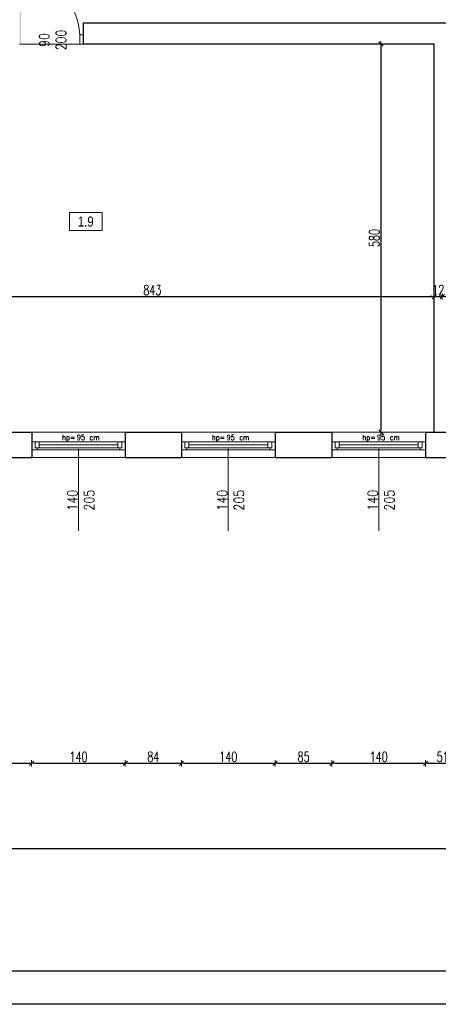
# Model space of a CAD drawing. Header units: millimetres. Extents: x 0 to 111311, y -48878 to -25280.
# Tile 167 of 244: x 99871 to 100497, y -32831 to -31359. Entities that reach past the tile are written whole.
import ezdxf

# ---------------------------------------------------------------- set-up
doc = ezdxf.new("R2010")
doc.units = ezdxf.units.MM
doc.layers.get('Defpoints').update_dxf_attribs({"color": 30})
doc.layers.add('e-cad_opisy', color=7, linetype='Continuous')
for name, color, linetype, lineweight in [('J opisy', 7, 'Continuous', 9), ('J stolarka_okna', 144, 'Continuous', 0), ('J wymiary', 1, 'Continuous', 9), ('OPIS', 7, 'Continuous', 5), ('sciany', 252, 'Continuous', 30)]:
    doc.layers.add(name, color=color, linetype=linetype, lineweight=lineweight)
doc.styles.add('ADESK2', font='simplex', dxfattribs={"width": 0.7})
doc.styles.add('MtXpl_simplex_shx', font='simplex.shx')
doc.styles.get("Standard").update_dxf_attribs({"font": 'arial.ttf'})
doc.dimstyles.new('1-100', dxfattribs={"dimscale": 1.5, "dimtxt": 10, "dimasz": 2, "dimexe": 1, "dimexo": 1, "dimgap": 1.5, "dimtad": 1, "dimdec": 0, "dimrnd": 0.5, "dimdsep": 46, "dimtxsty": 'ADESK2', "dimblk": 'wymiar', "dimcen": -1, "dimdle": 5, "dimse1": 1, "dimse2": 1, "dimclrd": 256, "dimclre": 256, "dimclrt": 256, "dimadec": 0, "dimazin": 0, "dimtfac": 1, "dimtdec": 0, "dimtix": 1, "dimtmove": 0, "dimatfit": 3, "dimfxl": 20, "dimfxlon": 1, "dimtolj": 1, "dimtzin": 0, "dimarcsym": 0})

# ---------------------------------------------------------------- blocks, each defined once
blk = doc.blocks.new('A1_poziom')
for points in [[(0, 0), (0, 297), (25, 297), (25, 594), (841, 594), (841, 0)], [(30, 5), (836, 5), (836, 589), (30, 589)]]:
    blk.add_lwpolyline(points, close=True)
blk = doc.blocks.new('wymiar')
for p, q in [((1.5, 0), (-1.5, 0)), ((1.06, 1.06), (-1.06, -1.06)), ((0, 1.5), (0, -1.5))]:
    blk.add_line(p, q)
blk = doc.blocks.new('*D2425')
at = {"layer": 'Defpoints', "color": 0, "ltscale": 4}
for p in [(99647.6, -31772.8), (100490.6, -31772.8), (100490.6, -31772.8)]:
    blk.add_point(p, dxfattribs=at)
at = {"layer": 'J wymiary', "lineweight": -2}
blk.add_line((99650.6, -31772.8), (100487.6, -31772.8), dxfattribs=at)
at = {"layer": 'J wymiary', "lineweight": -2, "ltscale": 4, "xscale": 3, "yscale": 3, "zscale": 3, "rotation": 180}
blk.add_blockref('wymiar', (99647.6, -31772.8), dxfattribs=at)
at = {"layer": 'J wymiary', "lineweight": -2, "ltscale": 4, "xscale": 3, "yscale": 3, "zscale": 3}
blk.add_blockref('wymiar', (100490.6, -31772.8), dxfattribs=at)
at = {"layer": 'J wymiary', "ltscale": 4, "insert": (100069.1, -31763), "char_height": 15, "attachment_point": 5, "style": 'ADESK2'}
blk.add_mtext('\\A1;843', dxfattribs=at)
blk = doc.blocks.new('*D2426')
at = {"layer": 'Defpoints', "color": 0, "ltscale": 4}
for p in [(100490.6, -31772.8), (100502.6, -31772.8), (100502.6, -31772.8)]:
    blk.add_point(p, dxfattribs=at)
at = {"layer": 'J wymiary', "lineweight": -2}
for p, q in [((100487.6, -31772.8), (100484.6, -31772.8)), ((100490.6, -31772.8), (100502.6, -31772.8)), ((100505.6, -31772.8), (100508.6, -31772.8))]:
    blk.add_line(p, q, dxfattribs=at)
at = {"layer": 'J wymiary', "lineweight": -2, "ltscale": 4, "xscale": 3, "yscale": 3, "zscale": 3}
blk.add_blockref('wymiar', (100490.6, -31772.8), dxfattribs=at)
at = {"layer": 'J wymiary', "lineweight": -2, "ltscale": 4, "xscale": 3, "yscale": 3, "zscale": 3, "rotation": 180}
blk.add_blockref('wymiar', (100502.6, -31772.8), dxfattribs=at)
at = {"layer": 'J wymiary', "ltscale": 4, "insert": (100496.6, -31763), "char_height": 15, "attachment_point": 5, "style": 'ADESK2'}
blk.add_mtext('\\A1;12', dxfattribs=at)
blk = doc.blocks.new('*D2460')
at = {"layer": 'Defpoints', "color": 0, "ltscale": 4}
for p in [(100490.6, -31395.3), (100410.8, -31975.3), (100490.6, -31975.3)]:
    blk.add_point(p, dxfattribs=at)
at = {"layer": 'J wymiary', "lineweight": -2}
blk.add_line((100410.8, -31398.3), (100410.8, -31972.3), dxfattribs=at)
at = {"layer": 'J wymiary', "lineweight": -2, "ltscale": 4, "xscale": 3, "yscale": 3, "zscale": 3}
for p, rotation in [((100410.8, -31395.3), 90), ((100410.8, -31975.3), 270)]:
    blk.add_blockref('wymiar', p, dxfattribs=dict(at, rotation=rotation))
at = {"layer": 'J wymiary', "ltscale": 4, "insert": (100401, -31685.3), "char_height": 15, "attachment_point": 5, "rotation": 90, "style": 'ADESK2'}
blk.add_mtext('\\A1;580', dxfattribs=at)
blk = doc.blocks.new('*D2561')
at = {"layer": 'Defpoints', "color": 0, "ltscale": 4}
for p in [(99888.6, -32005.8), (99798.6, -32006.9), (99888.6, -32470.7)]:
    blk.add_point(p, dxfattribs=at)
at = {"layer": 'J wymiary', "lineweight": -2, "ltscale": 4}
blk.add_line((99801.6, -32470.7), (99885.6, -32470.7), dxfattribs=at)
at = {"layer": 'J wymiary', "lineweight": -2, "ltscale": 4, "xscale": 3, "yscale": 3, "zscale": 3, "rotation": 180}
blk.add_blockref('wymiar', (99798.6, -32470.7), dxfattribs=at)
at = {"layer": 'J wymiary', "lineweight": -2, "ltscale": 4, "xscale": 3, "yscale": 3, "zscale": 3}
blk.add_blockref('wymiar', (99888.6, -32470.7), dxfattribs=at)
at = {"layer": 'J wymiary', "ltscale": 4, "insert": (99843.6, -32461), "char_height": 15, "attachment_point": 5, "style": 'ADESK2'}
blk.add_mtext('\\A1;90', dxfattribs=at)
blk = doc.blocks.new('*D2562')
at = {"layer": 'Defpoints', "color": 0, "ltscale": 4}
for p in [(99888.6, -32005.8), (100028.6, -32008.1), (100028.6, -32470.7)]:
    blk.add_point(p, dxfattribs=at)
at = {"layer": 'J wymiary', "lineweight": -2, "ltscale": 4}
blk.add_line((99891.6, -32470.7), (100025.6, -32470.7), dxfattribs=at)
at = {"layer": 'J wymiary', "lineweight": -2, "ltscale": 4, "xscale": 3, "yscale": 3, "zscale": 3, "rotation": 180}
blk.add_blockref('wymiar', (99888.6, -32470.7), dxfattribs=at)
at = {"layer": 'J wymiary', "lineweight": -2, "ltscale": 4, "xscale": 3, "yscale": 3, "zscale": 3}
blk.add_blockref('wymiar', (100028.6, -32470.7), dxfattribs=at)
at = {"layer": 'J wymiary', "ltscale": 4, "insert": (99958.6, -32461), "char_height": 15, "attachment_point": 5, "style": 'ADESK2'}
blk.add_mtext('\\A1;140', dxfattribs=at)
blk = doc.blocks.new('*D2563')
at = {"layer": 'Defpoints', "color": 0, "ltscale": 4}
for p in [(100112.6, -32006.1), (100028.6, -32008.1), (100112.6, -32470.7)]:
    blk.add_point(p, dxfattribs=at)
at = {"layer": 'J wymiary', "lineweight": -2, "ltscale": 4}
blk.add_line((100031.6, -32470.7), (100109.6, -32470.7), dxfattribs=at)
at = {"layer": 'J wymiary', "lineweight": -2, "ltscale": 4, "xscale": 3, "yscale": 3, "zscale": 3, "rotation": 180}
blk.add_blockref('wymiar', (100028.6, -32470.7), dxfattribs=at)
at = {"layer": 'J wymiary', "lineweight": -2, "ltscale": 4, "xscale": 3, "yscale": 3, "zscale": 3}
blk.add_blockref('wymiar', (100112.6, -32470.7), dxfattribs=at)
at = {"layer": 'J wymiary', "ltscale": 4, "insert": (100070.6, -32461), "char_height": 15, "attachment_point": 5, "style": 'ADESK2'}
blk.add_mtext('\\A1;84', dxfattribs=at)
blk = doc.blocks.new('*D2564')
at = {"layer": 'Defpoints', "color": 0, "ltscale": 4}
for p in [(100112.6, -32006.1), (100252.6, -32008.9), (100252.6, -32470.7)]:
    blk.add_point(p, dxfattribs=at)
at = {"layer": 'J wymiary', "lineweight": -2, "ltscale": 4}
blk.add_line((100115.6, -32470.7), (100249.6, -32470.7), dxfattribs=at)
at = {"layer": 'J wymiary', "lineweight": -2, "ltscale": 4, "xscale": 3, "yscale": 3, "zscale": 3, "rotation": 180}
blk.add_blockref('wymiar', (100112.6, -32470.7), dxfattribs=at)
at = {"layer": 'J wymiary', "lineweight": -2, "ltscale": 4, "xscale": 3, "yscale": 3, "zscale": 3}
blk.add_blockref('wymiar', (100252.6, -32470.7), dxfattribs=at)
at = {"layer": 'J wymiary', "ltscale": 4, "insert": (100182.6, -32461), "char_height": 15, "attachment_point": 5, "style": 'ADESK2'}
blk.add_mtext('\\A1;140', dxfattribs=at)
blk = doc.blocks.new('*D2565')
at = {"layer": 'Defpoints', "color": 0, "ltscale": 4}
for p in [(100252.6, -32008.9), (100337.6, -32007.7), (100337.6, -32470.7)]:
    blk.add_point(p, dxfattribs=at)
at = {"layer": 'J wymiary', "lineweight": -2, "ltscale": 4}
blk.add_line((100255.6, -32470.7), (100334.6, -32470.7), dxfattribs=at)
at = {"layer": 'J wymiary', "lineweight": -2, "ltscale": 4, "xscale": 3, "yscale": 3, "zscale": 3, "rotation": 180}
blk.add_blockref('wymiar', (100252.6, -32470.7), dxfattribs=at)
at = {"layer": 'J wymiary', "lineweight": -2, "ltscale": 4, "xscale": 3, "yscale": 3, "zscale": 3}
blk.add_blockref('wymiar', (100337.6, -32470.7), dxfattribs=at)
at = {"layer": 'J wymiary', "ltscale": 4, "insert": (100295.1, -32461), "char_height": 15, "attachment_point": 5, "style": 'ADESK2'}
blk.add_mtext('\\A1;85', dxfattribs=at)
blk = doc.blocks.new('*D2566')
at = {"layer": 'Defpoints', "color": 0, "ltscale": 4}
for p in [(100337.6, -32007.7), (100477.6, -32006.9), (100477.6, -32470.7)]:
    blk.add_point(p, dxfattribs=at)
at = {"layer": 'J wymiary', "lineweight": -2, "ltscale": 4}
blk.add_line((100340.6, -32470.7), (100474.6, -32470.7), dxfattribs=at)
at = {"layer": 'J wymiary', "lineweight": -2, "ltscale": 4, "xscale": 3, "yscale": 3, "zscale": 3, "rotation": 180}
blk.add_blockref('wymiar', (100337.6, -32470.7), dxfattribs=at)
at = {"layer": 'J wymiary', "lineweight": -2, "ltscale": 4, "xscale": 3, "yscale": 3, "zscale": 3}
blk.add_blockref('wymiar', (100477.6, -32470.7), dxfattribs=at)
at = {"layer": 'J wymiary', "ltscale": 4, "insert": (100407.6, -32461), "char_height": 15, "attachment_point": 5, "style": 'ADESK2'}
blk.add_mtext('\\A1;140', dxfattribs=at)
blk = doc.blocks.new('*D2567')
at = {"layer": 'Defpoints', "color": 0, "ltscale": 4}
for p in [(100477.6, -32006.9), (100528.6, -32007.7), (100528.6, -32470.7)]:
    blk.add_point(p, dxfattribs=at)
at = {"layer": 'J wymiary', "lineweight": -2, "ltscale": 4}
blk.add_line((100480.6, -32470.7), (100525.6, -32470.7), dxfattribs=at)
at = {"layer": 'J wymiary', "lineweight": -2, "ltscale": 4, "xscale": 3, "yscale": 3, "zscale": 3, "rotation": 180}
blk.add_blockref('wymiar', (100477.6, -32470.7), dxfattribs=at)
at = {"layer": 'J wymiary', "lineweight": -2, "ltscale": 4, "xscale": 3, "yscale": 3, "zscale": 3}
blk.add_blockref('wymiar', (100528.6, -32470.7), dxfattribs=at)
at = {"layer": 'J wymiary', "ltscale": 4, "insert": (100503.1, -32461), "char_height": 15, "attachment_point": 5, "style": 'ADESK2'}
blk.add_mtext('\\A1;51', dxfattribs=at)
blk = doc.blocks.new('*D2575')
at = {"layer": 'Defpoints', "color": 0, "ltscale": 4}
for p in [(96955.6, -30487.3), (102325.9, -30487.3), (102325.9, -32598.2)]:
    blk.add_point(p, dxfattribs=at)
at = {"layer": 'J wymiary', "lineweight": -2, "ltscale": 4}
blk.add_line((96958.6, -32598.2), (102322.9, -32598.2), dxfattribs=at)
at = {"layer": 'J wymiary', "lineweight": -2, "ltscale": 4, "xscale": 3, "yscale": 3, "zscale": 3, "rotation": 180}
blk.add_blockref('wymiar', (96955.6, -32598.2), dxfattribs=at)
at = {"layer": 'J wymiary', "lineweight": -2, "ltscale": 4, "xscale": 3, "yscale": 3, "zscale": 3}
blk.add_blockref('wymiar', (102325.9, -32598.2), dxfattribs=at)
at = {"layer": 'J wymiary', "ltscale": 4, "insert": (99640.8, -32588.4), "char_height": 15, "attachment_point": 5, "style": 'ADESK2'}
blk.add_mtext('\\A1;5370', dxfattribs=at)
blk = doc.blocks.new('*D2623')
at = {"layer": 'Defpoints', "color": 0, "ltscale": 4}
for p in [(98604.6, -27461.3), (102282.3, -32298.5), (102777.7, -32298.5)]:
    blk.add_point(p, dxfattribs=at)
at = {"layer": 'J wymiary', "lineweight": -2}
blk.add_line((102777.7, -27464.3), (102777.7, -32295.5), dxfattribs=at)
at = {"layer": 'J wymiary', "lineweight": -2, "ltscale": 4, "xscale": 3, "yscale": 3, "zscale": 3}
for p, rotation in [((102777.7, -27461.3), 90), ((102777.7, -32298.5), 270)]:
    blk.add_blockref('wymiar', p, dxfattribs=dict(at, rotation=rotation))
at = {"layer": 'J wymiary', "ltscale": 4, "insert": (102767.9, -29879.9), "char_height": 15, "attachment_point": 5, "rotation": 90, "style": 'ADESK2'}
blk.add_mtext('\\A1;4837', dxfattribs=at)

msp = doc.modelspace()

# ---------------------------------------------------------------- linework, layer by layer
at = {"layer": 'J opisy'}
msp.add_line((99915.644, -31420.284), (99915.644, -31370.284), dxfattribs=at)
at = {"layer": 'J opisy', "linetype": 'Continuous', "lineweight": 9}
for p, q in [((99958.644, -32000.284), (99958.644, -32123.284)), ((100182.644, -32000.284), (100182.644, -32123.284)), ((100407.644, -32000.284), (100407.644, -32123.284))]:
    msp.add_line(p, q, dxfattribs=at)
at = {"layer": 'J stolarka_okna'}
for p, q in [((99965.644, -31381.284), (99960.644, -31381.284)), ((99960.644, -31395.284), (99960.644, -31381.284)), ((99965.644, -31381.284), (99965.644, -31395.284)), ((99960.644, -31395.284), (99965.644, -31395.284))]:
    msp.add_line(p, q, dxfattribs=at)
at = {"layer": 'J stolarka_okna', "linetype": 'Continuous', "lineweight": 9}
for p, q in [((99888.644, -31975.284), (100028.644, -31975.284)), ((100112.644, -31975.284), (100252.644, -31975.284)), ((100337.644, -31975.284), (100477.644, -31975.284)), ((100028.644, -31989.784), (99888.644, -31989.784)), ((99893.644, -31989.784), (99893.644, -31995.784)), ((99899.644, -31989.784), (99899.644, -31998.784)), ((100017.644, -31998.784), (100017.644, -31989.784)), ((100023.644, -31995.784), (100023.644, -31989.784)), ((100252.644, -31989.784), (100112.644, -31989.784)), ((100117.644, -31989.784), (100117.644, -31995.784)), ((100123.644, -31989.784), (100123.644, -31998.784)), ((100241.644, -31998.784), (100241.644, -31989.784)), ((100247.644, -31995.784), (100247.644, -31989.784)), ((100477.644, -31989.784), (100337.644, -31989.784)), ((100342.644, -31989.784), (100342.644, -31995.784)), ((100348.644, -31989.784), (100348.644, -31998.784)), ((100466.644, -31998.784), (100466.644, -31989.784)), ((100472.644, -31995.784), (100472.644, -31989.784)), ((99888.644, -32001.784), (100028.644, -32001.784)), ((99893.644, -31995.784), (99893.644, -31998.784)), ((99893.644, -31998.784), (99899.644, -31998.784)), ((99896.644, -31998.784), (99896.644, -32001.784)), ((100017.644, -31994.284), (99899.644, -31994.284)), ((99899.644, -31998.784), (100017.644, -31998.784)), ((100017.644, -31998.784), (100023.644, -31998.784)), ((100020.644, -31998.784), (100020.644, -32001.784)), ((100023.644, -31995.784), (100023.644, -31998.784)), ((100112.644, -32001.784), (100252.644, -32001.784)), ((100117.644, -31995.784), (100117.644, -31998.784)), ((100117.644, -31998.784), (100123.644, -31998.784)), ((100120.644, -31998.784), (100120.644, -32001.784)), ((100241.644, -31994.284), (100123.644, -31994.284)), ((100123.644, -31998.784), (100241.644, -31998.784)), ((100241.644, -31998.784), (100247.644, -31998.784)), ((100244.644, -31998.784), (100244.644, -32001.784)), ((100247.644, -31995.784), (100247.644, -31998.784)), ((100337.644, -32001.784), (100477.644, -32001.784)), ((100342.644, -31995.784), (100342.644, -31998.784)), ((100342.644, -31998.784), (100348.644, -31998.784)), ((100345.644, -31998.784), (100345.644, -32001.784)), ((100466.644, -31994.284), (100348.644, -31994.284)), ((100348.644, -31998.784), (100466.644, -31998.784)), ((100466.644, -31998.784), (100472.644, -31998.784)), ((100469.644, -31998.784), (100469.644, -32001.784)), ((100472.644, -31995.784), (100472.644, -31998.784)), ((100028.644, -32013.284), (99888.644, -32013.284)), ((100252.644, -32013.284), (100112.644, -32013.284)), ((100477.644, -32013.284), (100337.644, -32013.284))]:
    msp.add_line(p, q, dxfattribs=at)
at = {"layer": 'J stolarka_okna'}
msp.add_solid([(99872.873, -31295.284), (99870.748, -31295.284), (99872.873, -31395.284), (99870.873, -31395.284)], dxfattribs=at)
at = {"layer": 'OPIS'}
msp.add_lwpolyline([(99993.792, -31674.18), (99945.042, -31674.18), (99945.042, -31647.305), (99993.792, -31647.305)], close=True, dxfattribs=at)
at = {"layer": 'sciany'}
for p, q in [((99965.644, -31363.284), (101009.36, -31363.284)), ((99965.644, -31363.284), (99965.644, -31395.284)), ((100490.644, -31395.284), (99965.644, -31395.284)), ((100490.644, -31975.284), (100490.644, -31395.284)), ((99798.644, -31975.284), (99888.644, -31975.284)), ((99888.644, -31975.284), (99888.644, -32013.284)), ((100028.644, -31975.284), (100112.644, -31975.284)), ((100028.644, -31975.284), (100028.644, -32013.284)), ((100112.644, -31975.284), (100112.644, -32013.284)), ((100252.644, -31975.284), (100337.644, -31975.284)), ((100252.644, -31975.284), (100252.644, -32013.284)), ((100337.644, -31975.284), (100337.644, -32013.284)), ((100477.644, -31975.284), (100528.644, -31975.284)), ((100477.644, -31975.284), (100477.644, -32013.284)), ((99798.644, -32013.284), (99888.644, -32013.284)), ((100028.644, -32013.284), (100112.644, -32013.284)), ((100252.644, -32013.284), (100337.644, -32013.284)), ((100477.644, -32013.284), (100528.644, -32013.284))]:
    msp.add_line(p, q, dxfattribs=at)

# ---------------------------------------------------------------- block references
at = {"layer": 'e-cad_opisy', "ltscale": 4, "xscale": 10, "yscale": 10, "zscale": 10}
msp.add_blockref('A1_poziom', (95869.552, -32831.019), dxfattribs=at)

# ---------------------------------------------------------------- texts
at = {"layer": 'J opisy', "style": 'MtXpl_simplex_shx', "width": 0.9}
for s, p in [('hp=', (99934.07, -31987.44)), ('95', (99956.013, -31987.44)), ('cm', (99975.213, -31987.44)), ('hp=', (100158.07, -31987.44)), ('95', (100180.013, -31987.44)), ('cm', (100199.213, -31987.44)), ('hp=', (100383.07, -31987.44)), ('95', (100405.013, -31987.44)), ('cm', (100424.213, -31987.44))]:
    msp.add_text(s, height=8, dxfattribs=at).set_placement(p)
at = {"layer": 'J opisy', "char_height": 15, "width": 30.20626, "attachment_point": 5, "rotation": 90, "line_spacing_factor": 0.771429}
for insert in [(99962.074, -32077.319), (100186.074, -32077.319), (100411.074, -32077.319)]:
    msp.add_mtext('\\pxsm1;{\\Fsimplex|c238;\\W0.8;140\\Fsimplex|c0;\\P\\Fsimplex|c238;205}', dxfattribs=dict(at, insert=insert))
at = {"layer": 'OPIS', "insert": (99969.417, -31660.743), "char_height": 15, "width": 48.75, "attachment_point": 5, "line_spacing_factor": 0.857143}
msp.add_mtext('{\\fArial Narrow|b0|i0|c238|p34;1.9}', dxfattribs=at)

# ---------------------------------------------------------------- dimensions: what is measured, and where the dimension line sits
at = {"layer": 'J wymiary'}
dim = msp.add_linear_dim(base=(100410.778, -31975.284), p1=(100490.644, -31395.284), p2=(100490.644, -31975.284), angle=90, dimstyle='1-100', dxfattribs=at)
dim.commit()
dim.dimension.update_dxf_attribs({"geometry": '*D2460', "text_midpoint": (100401.028, -31685.284)})
for base, p1, p2, picture, middle in [((100490.644, -31772.784), (99647.644, -31772.784), (100490.644, -31772.784), '*D2425', (100069.144, -31763.034)), ((100502.644, -31772.784), (100490.644, -31772.784), (100502.644, -31772.784), '*D2426', (100496.644, -31763.034))]:
    dim = msp.add_linear_dim(base=base, p1=p1, p2=p2, dimstyle='1-100', dxfattribs=at)
    dim.commit()
    dim.dimension.update_dxf_attribs({"geometry": picture, "text_midpoint": middle})
at = {"layer": 'J wymiary', "ltscale": 4}
for base, p1, p2, picture, middle in [((99888.644, -32470.704), (99798.644, -32006.924), (99888.644, -32005.756), '*D2561', (99843.644, -32460.954)), ((100028.644, -32470.704), (99888.644, -32005.756), (100028.644, -32008.093), '*D2562', (99958.644, -32460.954)), ((100112.644, -32470.704), (100028.644, -32008.093), (100112.644, -32006.145), '*D2563', (100070.644, -32460.954)), ((100252.644, -32470.704), (100112.644, -32006.145), (100252.644, -32008.872), '*D2564', (100182.644, -32460.954)), ((100337.644, -32470.704), (100252.644, -32008.872), (100337.644, -32007.703), '*D2565', (100295.144, -32460.954)), ((100477.644, -32470.704), (100337.644, -32007.703), (100477.644, -32006.924), '*D2566', (100407.644, -32460.954)), ((100528.644, -32470.704), (100477.644, -32006.924), (100528.644, -32007.703), '*D2567', (100503.144, -32460.954))]:
    dim = msp.add_linear_dim(base=base, p1=p1, p2=p2, dimstyle='1-100', override={"dimtmove": 1}, dxfattribs=at)
    dim.commit()
    dim.dimension.update_dxf_attribs({"geometry": picture, "text_midpoint": middle})

# ---------------------------------------------------------------- next in the draw order: texts
at = {"layer": 'J opisy', "insert": (99919.975, -31389.178), "char_height": 15, "width": 85.22639, "attachment_point": 5, "rotation": 90.004545, "line_spacing_factor": 0.771429, "bg_fill": 2}
msp.add_mtext('\\pxsm1;{\\Fsimplex.shx|c238;\\W0.8;90\\P200}', dxfattribs=at)

# ---------------------------------------------------------------- next in the draw order: linework, layer by layer
at = {"layer": 'J stolarka_okna'}
msp.add_line((99960.644, -31395.284), (99870.644, -31395.284), dxfattribs=at)
msp.add_arc((99870.748, -31385.268), 89.984, 2.537795, 90, dxfattribs=at)

# ---------------------------------------------------------------- next in the draw order: dimensions: what is measured, and where the dimension line sits
at = {"layer": 'J wymiary'}
dim = msp.add_linear_dim(base=(102777.657, -32298.51), p1=(98604.626, -27461.284), p2=(102282.279, -32298.51), angle=90, dimstyle='1-100', override={"dimblk": 'wymiar'}, dxfattribs=at)
dim.commit()
dim.dimension.update_dxf_attribs({"geometry": '*D2623', "text_midpoint": (102767.907, -29879.897)})
at = {"layer": 'J wymiary', "ltscale": 4}
dim = msp.add_linear_dim(base=(102325.87, -32598.181), p1=(96955.644, -30487.284), p2=(102325.87, -30487.284), dimstyle='1-100', override={"dimblk": 'wymiar', "dimtmove": 1}, dxfattribs=at)
dim.commit()
dim.dimension.update_dxf_attribs({"geometry": '*D2575', "text_midpoint": (99640.757, -32588.431)})

doc.saveas('drawing.dxf')
